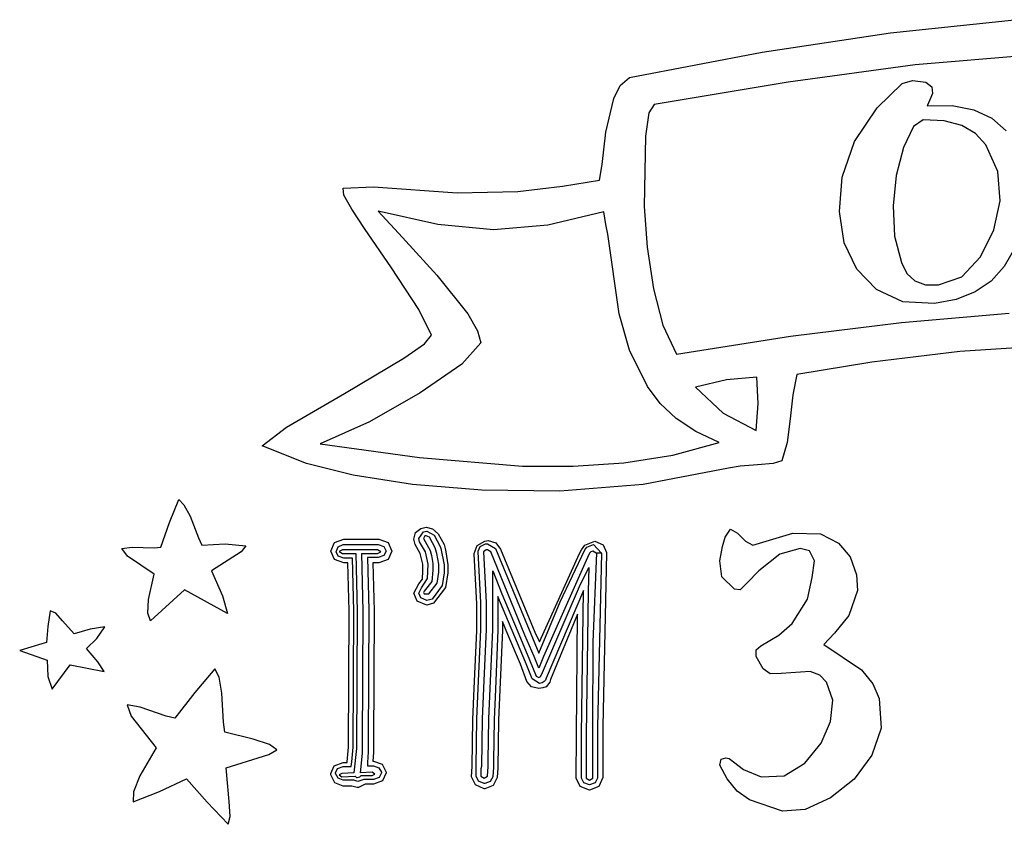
# Model space of a CAD drawing. Extents: x 48 to 160, y 6 to 137.
# Tile 8 of 14: x 49 to 92, y 102 to 137. Entities that reach past the tile are written whole.
import ezdxf

# ---------------------------------------------------------------- set-up
doc = ezdxf.new("R2010")
doc.units = 0

msp = doc.modelspace()

# ---------------------------------------------------------------- linework, layer by layer
at = {"layer": 'Layer 1'}
for p, q in [((86.815157, 136.14707), (92.125779, 136.7049)), ((81.31933, 135.319366), (86.815157, 136.14707)), ((75.635647, 134.224431), (81.31933, 135.319366)), ((94.628986, 135.325993), (87.876826, 134.772132)), ((87.876826, 134.772132), (82.436986, 134.027773)), ((75.233481, 133.889293), (75.635647, 134.224431)), ((74.958314, 133.321321), (75.233481, 133.889293)), ((82.436986, 134.027773), (76.679656, 133.068218)), ((86.247013, 132.926346), (87.319453, 133.970566)), ((87.319453, 133.970566), (87.763953, 134.094038)), ((87.763953, 134.094038), (88.335453, 134.02701)), ((88.335453, 134.02701), (88.589453, 133.829455)), ((88.589453, 133.829455), (88.617676, 133.547233)), ((88.617676, 133.547233), (88.504787, 133.265011)), ((74.619648, 131.881991), (74.958314, 133.321321)), ((76.679656, 133.068218), (76.453879, 132.708384)), ((88.504787, 133.265011), (88.3919, 133.011)), ((88.3919, 133.011), (89.464785, 133.022024)), ((88.3919, 133.011), (88.3919, 133.011)), ((89.464785, 133.022024), (90.392149, 132.845195)), ((76.453879, 132.708384), (76.312767, 131.713548)), ((85.276872, 131.487015), (86.247013, 132.926346)), ((90.392149, 132.845195), (91.166053, 132.483158)), ((87.799255, 132.122437), (87.375922, 131.23344)), ((88.222588, 132.41877), (87.799255, 132.122437)), ((89.121729, 132.366298), (88.222588, 132.41877)), ((89.870059, 132.168303), (89.121729, 132.366298)), ((90.464931, 131.827431), (89.870059, 132.168303)), ((91.166053, 132.483158), (91.77856, 131.93856)), ((74.450315, 130.499101), (74.619648, 131.881991)), ((76.312767, 131.713548), (76.256323, 128.693768)), ((90.903698, 131.34633), (90.464931, 131.827431)), ((84.751233, 129.963016), (85.276872, 131.487015)), ((91.415225, 130.199801), (90.903698, 131.34633)), ((87.375922, 131.23344), (87.054895, 130.030467)), ((74.337426, 129.821768), (74.450315, 130.499101)), ((87.054895, 130.030467), (86.924367, 128.72166)), ((91.524586, 128.94744), (91.415225, 130.199801)), ((72.756986, 129.567768), (74.337426, 129.821768)), ((84.624233, 128.477823), (84.751233, 129.963016)), ((63.358996, 129.483102), (64.657216, 129.539546)), ((63.383691, 129.190297), (63.358996, 129.483102)), ((63.725885, 128.579992), (63.383691, 129.190297)), ((64.657216, 129.539546), (68.241436, 129.285546)), ((68.241436, 129.285546), (70.837876, 129.34199)), ((70.837876, 129.34199), (72.756986, 129.567768)), ((91.249419, 127.70566), (91.524586, 128.94744)), ((64.262107, 127.761548), (63.725885, 128.579992)), ((67.419345, 127.920414), (64.85465, 128.495442)), ((64.85465, 128.495442), (65.89887, 127.366552)), ((74.53487, 128.467219), (72.121871, 127.89572)), ((74.619536, 127.930997), (74.53487, 128.467219)), ((76.256323, 128.693768), (76.379795, 126.951047)), ((84.8359, 127.140796), (84.624233, 128.477823)), ((86.924367, 128.72166), (86.991395, 127.434024)), ((69.79354, 127.70522), (67.419345, 127.920414)), ((72.121871, 127.89572), (69.79354, 127.70522)), ((74.704203, 127.507664), (74.619536, 127.930997)), ((65.419217, 126.068218), (64.262107, 127.761548)), ((75.18398, 124.092774), (74.704203, 127.507664)), ((90.67792, 126.54855), (91.249419, 127.70566)), ((92.498226, 127.542956), (91.69389, 126.12479)), ((65.89887, 127.366552), (67.36642, 125.757882)), ((85.368595, 126.011905), (84.8359, 127.140796)), ((86.991395, 127.434024), (87.291256, 126.29455)), ((76.379795, 126.951047), (76.651434, 125.165988)), ((87.291256, 126.29455), (87.518349, 125.823201)), ((89.870059, 125.677194), (90.67792, 126.54855)), ((66.604547, 124.290218), (65.419217, 126.068218)), ((86.21879, 125.137016), (85.368595, 126.011905)), ((87.518349, 125.823201), (87.859232, 125.507819)), ((91.69389, 126.12479), (91.127241, 125.504784)), ((67.36642, 125.757882), (68.69286, 124.092772)), ((87.859232, 125.507819), (88.311238, 125.345915)), ((88.8717, 125.335), (89.870059, 125.677194)), ((91.127241, 125.504784), (90.44153, 125.038236)), ((76.651434, 125.165988), (77.060717, 123.609998)), ((87.344147, 124.60785), (86.21879, 125.137016)), ((88.311238, 125.345915), (88.8717, 125.335)), ((88.8717, 125.335), (88.8717, 125.335)), ((90.44153, 125.038236), (89.634112, 124.719856)), ((88.70234, 124.54435), (87.344147, 124.60785)), ((89.634112, 124.719856), (88.70234, 124.54435)), ((67.140769, 123.189548), (66.604547, 124.290218)), ((68.69286, 124.092772), (69.112665, 123.376633)), ((75.632003, 122.540554), (75.18398, 124.092774)), ((87.284221, 123.730193), (91.902949, 124.130153)), ((82.527908, 123.145023), (87.284221, 123.730193)), ((69.112665, 123.376633), (69.257304, 122.850992)), ((77.060717, 123.609998), (77.6393, 122.372)), ((66.844437, 122.812076), (67.140769, 123.189548)), ((69.257304, 122.850992), (68.43886, 121.947882)), ((77.6393, 122.372), (82.527908, 123.145023)), ((65.955439, 122.201771), (66.844437, 122.812076)), ((76.39753, 120.988334), (75.632003, 122.540554)), ((89.792609, 122.480469), (86.021419, 122.032441)), ((94.854969, 122.822663), (89.792609, 122.480469)), ((63.415439, 120.677771), (65.955439, 122.201771)), ((77.6393, 122.372), (77.6393, 122.372)), ((86.021419, 122.032441), (82.804089, 121.496219)), ((68.43886, 121.947882), (66.66086, 120.706102)), ((79.784142, 121.270441), (78.4577, 120.96)), ((81.082362, 121.38333), (79.784142, 121.270441)), ((81.138807, 120.25444), (81.082362, 121.38333)), ((82.804089, 121.496219), (82.634756, 120.621331)), ((76.937722, 120.252352), (76.39753, 120.988334)), ((78.4577, 120.96), (79.650086, 119.838166)), ((78.4577, 120.96), (78.4577, 120.96)), ((60.931889, 119.238441), (63.415439, 120.677771)), ((66.66086, 120.706102), (64.48775, 119.464322)), ((82.634756, 120.621331), (82.521867, 119.605331)), ((77.628725, 119.608973), (76.937722, 120.252352)), ((81.05414, 119.09733), (81.138807, 120.25444)), ((64.48775, 119.464322), (62.3711, 118.533)), ((78.473186, 119.055552), (77.628725, 119.608973)), ((79.650086, 119.838166), (81.05414, 119.09733)), ((82.521867, 119.605331), (82.380756, 118.589331)), ((59.887669, 118.448219), (60.931889, 119.238441)), ((79.47375, 118.589444), (78.473186, 119.055552)), ((61.778559, 117.68622), (59.887669, 118.448219)), ((62.3711, 118.533), (66.63265, 117.940334)), ((62.3711, 118.533), (62.3711, 118.533)), ((77.480556, 118.035584), (79.47375, 118.589444)), ((82.380756, 118.589331), (82.154978, 117.799109)), ((66.63265, 117.940334), (71.03531, 117.573445)), ((75.38153, 117.714556), (77.480556, 118.035584)), ((82.154978, 117.799109), (81.788089, 117.68622)), ((63.785859, 117.181748), (61.778559, 117.68622)), ((71.03531, 117.573445), (73.219003, 117.569917)), ((73.219003, 117.569917), (75.38153, 117.714556)), ((79.868979, 117.488665), (76.214205, 116.78311)), ((80.376979, 117.573331), (79.868979, 117.488665)), ((81.110756, 117.629776), (80.376979, 117.573331)), ((81.788089, 117.68622), (81.110756, 117.629776)), ((66.322329, 116.78311), (63.785859, 117.181748)), ((69.303297, 116.546749), (66.322329, 116.78311)), ((72.644099, 116.500888), (69.303297, 116.546749)), ((76.214205, 116.78311), (72.644099, 116.500888)), ((55.911714, 115.160346), (56.303297, 116.134012)), ((56.303297, 116.134012), (56.530839, 115.917935)), ((56.530839, 115.917935), (56.79013, 115.4214)), ((56.79013, 115.4214), (57.149963, 114.497122)), ((55.541298, 114.102012), (55.911714, 115.160346)), ((66.459795, 114.719915), (66.6891, 114.892776)), ((66.6891, 114.892776), (66.914878, 114.94922)), ((66.914878, 114.94922), (67.190044, 114.882193)), ((67.190044, 114.882193), (67.422878, 114.666998)), ((79.727681, 114.525999), (79.953459, 114.864665)), ((79.953459, 114.864665), (80.263903, 114.695332)), ((57.149963, 114.497122), (57.291074, 114.186678)), ((62.988461, 114.292833), (63.3871, 114.441)), ((63.3871, 114.441), (64.8828, 114.441)), ((64.8828, 114.441), (65.281439, 114.292833)), ((66.378656, 114.441221), (66.459795, 114.719915)), ((66.4351, 114.215443), (66.378656, 114.441221)), ((66.6044, 114.469444), (66.801955, 114.751666)), ((66.632622, 114.328333), (66.6044, 114.469444)), ((66.858434, 114.582554), (66.8019, 114.469)), ((66.8019, 114.469), (66.8019, 114.469)), ((66.8019, 114.469), (67.084122, 113.961)), ((66.8019, 114.469), (66.8019, 114.469)), ((66.8019, 114.469), (66.8019, 114.469)), ((66.801955, 114.751666), (66.943066, 114.779888)), ((66.914878, 114.582554), (66.858434, 114.582554)), ((67.055989, 114.526109), (66.914878, 114.582554)), ((66.943066, 114.779888), (67.25351, 114.610555)), ((67.309989, 114.046332), (67.055989, 114.526109)), ((67.25351, 114.610555), (67.50751, 114.130778)), ((67.422878, 114.666998), (67.676878, 114.215443)), ((69.426566, 114.356114), (69.567677, 114.384336)), ((69.567677, 114.384336), (69.899288, 114.285559)), ((79.614792, 114.130888), (79.727681, 114.525999)), ((80.263903, 114.695332), (80.602569, 114.356666)), ((80.913013, 114.187333), (82.634563, 114.695333)), ((82.634563, 114.695333), (83.819893, 114.667111)), ((83.819893, 114.667111), (84.581892, 114.272)), ((53.862077, 114.038511), (54.314513, 114.103775)), ((54.108141, 113.708664), (53.862077, 114.038511)), ((54.314513, 114.103775), (55.259076, 114.07379)), ((55.259076, 114.07379), (55.541298, 114.102012)), ((57.291074, 114.186678), (58.300017, 114.24665)), ((58.300017, 114.24665), (59.181964, 114.158456)), ((59.181964, 114.158456), (58.984409, 113.904456)), ((62.822656, 113.933), (62.988461, 114.292833)), ((63.048434, 113.905222), (63.14013, 114.113028)), ((63.14013, 114.113028), (63.3588, 114.215)), ((63.3306, 113.99), (63.189489, 113.905333)), ((64.8264, 113.989333), (63.3306, 113.99)), ((63.3588, 114.215), (64.8546, 114.215)), ((63.3588, 114.215), (63.3588, 114.215)), ((64.967511, 113.904667), (64.8264, 113.989333)), ((64.8546, 114.215), (65.098016, 114.126806)), ((65.098016, 114.126806), (65.193266, 113.932778)), ((65.281439, 114.292833), (65.447244, 113.933)), ((66.660878, 113.820332), (66.4351, 114.215443)), ((66.886622, 113.905), (66.632622, 114.328333)), ((67.309989, 114.01811), (67.309989, 114.046332)), ((67.366433, 113.820555), (67.309989, 114.01811)), ((67.50751, 114.130778), (67.535732, 114.046112)), ((67.535732, 114.046112), (67.676843, 113.340557)), ((67.676878, 114.215443), (67.733322, 114.04611)), ((67.733322, 114.04611), (67.761544, 113.904999)), ((68.975011, 113.819892), (69.105539, 114.17267)), ((69.105539, 114.17267), (69.426566, 114.356114)), ((69.1444, 113.933), (69.225539, 114.130555)), ((69.225539, 114.130555), (69.454844, 114.243444)), ((69.483095, 113.989112), (69.370206, 113.904445)), ((69.454844, 114.243444), (69.539511, 114.243444)), ((69.511317, 113.989112), (69.483095, 113.989112)), ((69.483095, 113.989112), (69.483095, 113.989112)), ((69.539539, 113.989112), (69.511317, 113.989112)), ((69.539511, 114.243444), (69.878177, 114.045889)), ((69.68065, 113.904445), (69.539539, 113.989112)), ((69.878177, 114.045889), (71.740847, 109.558559)), ((69.899288, 114.285559), (70.103899, 114.017447)), ((70.103899, 114.017447), (71.571449, 110.461447)), ((72.65454, 111.752835), (73.716397, 113.989449)), ((73.490554, 113.819884), (73.575221, 113.989217)), ((73.575221, 113.989217), (73.716332, 114.186772)), ((73.716332, 114.186772), (74.139665, 114.356105)), ((73.716397, 113.989449), (73.801063, 114.102338)), ((73.801063, 114.102338), (74.083285, 114.215227)), ((74.083285, 114.215227), (74.4219, 113.848)), ((74.139665, 114.356105), (74.499498, 114.200883)), ((74.499498, 114.200883), (74.647665, 113.876328)), ((79.501903, 113.51), (79.614792, 114.130888)), ((80.602569, 114.356666), (80.913013, 114.187333)), ((82.945012, 114.046222), (82.070124, 113.792222)), ((83.350706, 113.936861), (82.945012, 114.046222)), ((84.581892, 114.272), (85.089892, 113.679334)), ((55.259076, 112.9449), (54.108141, 113.708664)), ((58.984409, 113.904456), (57.7144, 113.086)), ((62.988461, 113.573167), (62.822656, 113.933)), ((63.3871, 113.425), (62.988461, 113.573167)), ((63.143684, 113.711194), (63.048434, 113.905222)), ((63.3871, 113.623), (63.143684, 113.711194)), ((63.189489, 113.905333), (63.3306, 113.820667)), ((63.3306, 113.820667), (63.8951, 113.82)), ((63.753976, 113.622445), (63.3871, 113.623)), ((63.810421, 111.364665), (63.753976, 113.622445)), ((63.8951, 113.82), (63.951544, 111.33645)), ((64.205466, 111.336547), (64.149021, 113.820097)), ((64.149021, 113.820097), (64.8264, 113.82)), ((64.8546, 113.650556), (64.4031, 113.651)), ((64.4031, 113.651), (64.459544, 111.39322)), ((64.8264, 113.82), (64.967511, 113.904667)), ((65.098016, 113.73875), (64.8546, 113.650556)), ((65.281439, 113.573167), (64.8828, 113.425)), ((65.193266, 113.932778), (65.098016, 113.73875)), ((65.447244, 113.933), (65.281439, 113.573167)), ((66.717323, 113.594554), (66.660878, 113.820332)), ((66.773767, 113.368776), (66.717323, 113.594554)), ((66.999511, 113.368778), (66.886622, 113.905)), ((67.084122, 113.961), (67.140566, 113.735222)), ((67.140566, 113.735222), (67.197011, 113.396556)), ((67.4511, 113.369), (67.366433, 113.820555)), ((67.761544, 113.904999), (67.846211, 113.340555)), ((68.975011, 113.79167), (68.975011, 113.819892)), ((69.0879, 111.675), (68.975011, 113.79167)), ((69.144411, 113.90511), (69.1444, 113.933)), ((69.2573, 111.732), (69.144411, 113.90511)), ((69.370206, 113.904445), (69.483095, 111.731335)), ((71.1482, 110.320225), (69.68065, 113.904445)), ((71.769004, 110.038114), (73.490554, 113.819884)), ((73.829311, 113.650445), (71.938421, 109.417115)), ((73.913978, 113.848), (73.829311, 113.650445)), ((73.970422, 113.904444), (73.913978, 113.848)), ((73.913978, 113.848), (73.913978, 113.848)), ((74.055089, 113.932667), (73.970422, 113.904444)), ((74.1962, 113.848), (74.055089, 113.932667)), ((74.076267, 110.02808), (74.224433, 113.84866)), ((74.421988, 113.84866), (74.1962, 113.848)), ((74.1962, 113.848), (74.1962, 113.848)), ((74.224433, 113.84866), (74.421988, 113.84866)), ((74.4219, 113.848), (74.252567, 106.39734)), ((74.4219, 113.848), (74.4219, 113.848)), ((74.4219, 113.848), (74.4219, 113.848)), ((74.6477, 113.848), (74.478367, 106.42556)), ((74.647665, 113.876328), (74.6477, 113.848)), ((82.070124, 113.792222), (81.167014, 113.086667)), ((83.5659, 113.51), (83.350706, 113.936861)), ((85.089892, 113.679334), (85.361531, 112.917335)), ((63.556344, 113.424773), (63.3871, 113.425)), ((63.612788, 111.364553), (63.556344, 113.424773)), ((64.8828, 113.425), (64.6288, 113.425)), ((64.6288, 113.425), (64.685244, 111.36478)), ((66.773767, 113.086554), (66.773767, 113.368776)), ((66.974817, 112.754945), (66.999511, 113.368778)), ((67.197011, 113.396556), (67.197011, 113.114334)), ((67.45101, 113.029668), (67.4511, 113.369)), ((67.676843, 113.340557), (67.6768, 113.284)), ((67.6768, 113.284), (67.6768, 113.002)), ((67.846211, 113.340555), (67.8462, 113.002)), ((73.490612, 112.408992), (73.8857, 113.228)), ((73.8857, 113.228), (73.857478, 112.212)), ((73.8857, 113.228), (73.8857, 113.228)), ((79.58657, 112.832667), (79.501903, 113.51)), ((83.453014, 112.804453), (83.5659, 113.51)), ((83.5659, 113.51), (83.5659, 113.51)), ((55.01566, 111.858344), (55.259076, 112.9449)), ((57.7144, 113.086), (58.180066, 112.010029)), ((57.7144, 113.086), (57.7144, 113.086)), ((66.604434, 112.52211), (66.7526, 112.719666)), ((66.717289, 112.352778), (66.974817, 112.754945)), ((66.7526, 112.719666), (66.773767, 113.086554)), ((67.197011, 113.114334), (67.15115, 112.631029)), ((67.376927, 112.553418), (67.45101, 113.029668)), ((67.6768, 113.002), (67.592133, 112.448139)), ((67.8462, 113.002), (67.747422, 112.363473)), ((69.765322, 110.574998), (69.7653, 113.086)), ((69.7653, 113.086), (70.160411, 112.098223)), ((80.122792, 112.296445), (79.58657, 112.832667)), ((81.167014, 113.086667), (80.659014, 112.550445)), ((83.255459, 111.87312), (83.453014, 112.804453)), ((85.361531, 112.917335), (85.400336, 112.240004)), ((66.378656, 112.126999), (66.604434, 112.52211)), ((66.6044, 112.127), (66.717289, 112.352778)), ((67.15115, 112.631029), (66.830122, 112.211224)), ((67.027677, 112.098335), (67.376927, 112.553418)), ((67.592133, 112.448139), (67.1688, 111.87311)), ((67.747422, 112.363473), (67.225312, 111.70378)), ((71.853722, 108.627222), (73.490612, 112.408992)), ((80.376792, 112.268223), (80.122792, 112.296445)), ((80.659014, 112.550445), (80.376792, 112.268223)), ((54.985233, 111.270086), (55.01566, 111.858344)), ((56.557293, 112.26756), (55.089743, 110.94112)), ((58.391733, 111.25156), (56.557293, 112.26756)), ((58.180066, 112.010029), (58.391733, 111.25156)), ((66.519767, 111.788333), (66.378656, 112.126999)), ((66.689022, 111.929555), (66.6044, 112.127)), ((66.6044, 112.127), (66.6044, 112.127)), ((66.943022, 111.816666), (66.689022, 111.929555)), ((66.830122, 112.211224), (66.8019, 112.15478)), ((66.8019, 112.15478), (66.830122, 112.098335)), ((66.830122, 112.098335), (67.027677, 112.098335)), ((67.1688, 111.87311), (66.943022, 111.816666)), ((71.176408, 109.163442), (69.991078, 111.985662)), ((69.991078, 111.985662), (69.9911, 111.478)), ((70.160411, 112.098223), (70.809522, 110.546003)), ((73.659967, 112.23966), (72.051297, 108.48611)), ((73.5753, 106.059), (73.659967, 112.23966)), ((73.857478, 112.212), (73.772811, 106.05956)), ((82.606348, 110.8289), (83.255459, 111.87312)), ((85.400336, 112.240004), (85.033447, 111.167564)), ((66.9431, 111.619), (66.519767, 111.788333)), ((67.225312, 111.70378), (66.9431, 111.619)), ((66.9431, 111.619), (66.9431, 111.619)), ((69.087934, 110.517775), (69.0879, 111.675)), ((69.25729, 110.574997), (69.2573, 111.732)), ((69.483095, 111.731335), (69.4831, 110.575)), ((69.9911, 111.478), (69.9911, 110.546)), ((71.740847, 109.558559), (72.65454, 111.752835)), ((50.79996, 111.365333), (50.694127, 110.698583)), ((51.030148, 111.262585), (50.79996, 111.365333)), ((51.329127, 110.945526), (51.030148, 111.262585)), ((55.089743, 110.94112), (54.985233, 111.270086)), ((63.584566, 105.522553), (63.612788, 111.364553)), ((63.782199, 105.522665), (63.810421, 111.364665)), ((63.951544, 111.33645), (63.923322, 105.46623)), ((64.177244, 105.663887), (64.205466, 111.336547)), ((64.459544, 111.39322), (64.431322, 105.72056)), ((64.685244, 111.36478), (64.657022, 105.69212)), ((73.405944, 111.22366), (72.248834, 108.42966)), ((73.3495, 106.059), (73.405944, 111.22366)), ((85.033447, 111.167564), (84.412559, 110.405565)), ((50.694127, 110.698583), (50.630627, 110.010663)), ((51.81596, 110.377556), (51.329127, 110.945526)), ((52.510929, 110.585695), (51.81596, 110.377556)), ((53.1424, 110.688), (52.510929, 110.585695)), ((52.789597, 110.190207), (53.1424, 110.688)), ((53.1424, 110.688), (53.1424, 110.688)), ((70.188613, 110.913214), (70.1886, 110.546)), ((70.414391, 110.34877), (70.188613, 110.913214)), ((82.034844, 110.327956), (82.606348, 110.8289)), ((52.352178, 109.756659), (52.789597, 110.190207)), ((68.975045, 108.034225), (69.087934, 110.517775)), ((69.144401, 108.034997), (69.25729, 110.574997)), ((69.4831, 110.575), (69.370211, 108.06322)), ((69.652433, 108.034998), (69.765322, 110.574998)), ((69.9911, 110.546), (69.878211, 108.006)), ((70.1886, 110.546), (70.075711, 107.97778)), ((70.950613, 109.07877), (70.414391, 110.34877)), ((70.809522, 110.546003), (71.345744, 109.276003)), ((71.543311, 109.417115), (71.1482, 110.320225)), ((71.571449, 110.461447), (71.769004, 110.038114)), ((81.251678, 109.869345), (82.034844, 110.327956)), ((84.412559, 110.405565), (83.961004, 109.925788)), ((50.433072, 109.954219), (49.487629, 109.664941)), ((50.630627, 110.010663), (50.433072, 109.954219)), ((52.839011, 109.188687), (52.352178, 109.756659)), ((74.0551, 106.398), (74.076267, 110.02808)), ((81.057651, 109.696485), (81.251678, 109.869345)), ((83.961004, 109.925788), (85.569672, 108.842762)), ((49.487629, 109.664941), (50.65885, 109.248664)), ((71.740866, 108.909115), (71.543311, 109.417115)), ((71.938421, 109.417115), (71.740866, 108.909115)), ((81.054123, 109.41779), (81.057651, 109.696485)), ((81.364567, 108.881568), (81.054123, 109.41779)), ((50.65885, 109.248664), (50.687072, 108.553692)), ((50.884628, 108.006884), (51.646627, 109.051104)), ((51.646627, 109.051104), (53.114177, 108.768882)), ((53.114177, 108.768882), (52.839011, 109.188687)), ((71.232835, 108.344993), (70.950613, 109.07877)), ((71.45863, 108.457887), (71.176408, 109.163442)), ((71.345744, 109.276003), (71.627966, 108.570448)), ((50.687072, 108.553692), (50.884628, 108.006884)), ((57.855483, 108.880887), (56.994706, 107.875471)), ((58.043778, 108.531637), (57.855483, 108.880887)), ((58.155344, 107.84372), (58.043778, 108.531637)), ((71.627966, 108.570448), (71.740855, 108.514004)), ((71.740855, 108.514004), (71.797299, 108.542226)), ((71.797299, 108.542226), (71.825522, 108.570448)), ((71.8255, 108.599), (71.853722, 108.627222)), ((71.825522, 108.570448), (71.8255, 108.599)), ((71.825522, 108.570448), (71.825522, 108.570448)), ((72.051297, 108.48611), (72.023074, 108.401443)), ((81.6609, 108.666374), (81.364567, 108.881568)), ((82.126566, 108.684013), (81.6609, 108.666374)), ((83.375396, 108.775735), (82.126566, 108.684013)), ((83.793438, 108.612575), (83.375396, 108.775735)), ((84.073896, 108.317124), (83.793438, 108.612575)), ((85.569672, 108.842762), (86.056503, 108.247009)), ((69.370211, 108.06322), (69.370211, 108.034998)), ((71.433919, 108.115688), (71.232835, 108.344993)), ((71.740835, 108.034549), (71.433919, 108.115688)), ((71.769074, 108.260332), (71.45863, 108.457887)), ((71.910168, 108.062772), (71.740835, 108.034549)), ((71.881963, 108.288555), (71.769074, 108.260332)), ((71.96663, 108.344999), (71.881963, 108.288555)), ((72.051279, 108.119216), (71.910168, 108.062772)), ((72.023074, 108.401443), (71.96663, 108.344999)), ((72.220612, 108.316771), (72.051279, 108.119216)), ((72.248834, 108.42966), (72.220612, 108.316771)), ((84.349062, 107.533958), (84.073896, 108.317124)), ((86.056503, 108.247009), (86.331664, 107.611568)), ((56.994706, 107.875471), (56.133933, 106.764227)), ((58.222372, 106.594887), (58.155344, 107.84372)), ((68.9186, 106.707785), (68.975045, 108.034225)), ((69.087956, 106.736777), (69.144401, 108.034997)), ((69.370211, 108.034998), (69.313767, 106.736778)), ((69.595989, 106.736778), (69.652433, 108.034998)), ((69.878211, 108.006), (69.821767, 106.70778)), ((70.075711, 107.97778), (70.019267, 106.67956)), ((54.653148, 107.240476), (54.094877, 107.335726)), ((54.094877, 107.335726), (54.266856, 106.848892)), ((55.767044, 106.848894), (54.653148, 107.240476)), ((84.243229, 106.623794), (84.349062, 107.533958)), ((86.331664, 107.611568), (86.419859, 106.345097)), ((54.266856, 106.848892), (55.343711, 105.494224)), ((56.133933, 106.764227), (55.767044, 106.848894)), ((58.278816, 106.171554), (58.222372, 106.594887)), ((68.890378, 104.704005), (68.9186, 106.707785)), ((69.059734, 104.704777), (69.087956, 106.736777)), ((69.313767, 106.736778), (69.285544, 104.704778)), ((69.567766, 104.958778), (69.595989, 106.736778)), ((69.821767, 106.70778), (69.793544, 104.92978)), ((70.019267, 106.67956), (69.991044, 104.64756)), ((74.055022, 104.196), (74.0551, 106.398)), ((74.252567, 106.39734), (74.2526, 104.196)), ((74.478367, 106.42556), (74.4784, 104.225)), ((83.841059, 105.692461), (84.243229, 106.623794)), ((59.499424, 105.864638), (58.278816, 106.171554)), ((73.349456, 104.196), (73.3495, 106.059)), ((73.575268, 104.196), (73.5753, 106.059)), ((73.772811, 106.05956), (73.7728, 104.196)), ((86.419859, 106.345097), (86.02122, 105.184458)), ((60.199686, 105.635774), (59.499424, 105.864638)), ((60.508366, 105.409555), (60.199686, 105.635774)), ((63.528122, 104.901665), (63.584566, 105.522553)), ((63.725754, 104.901777), (63.782199, 105.522665)), ((64.177244, 105.466332), (64.177244, 105.663887)), ((64.431322, 105.72056), (64.431322, 105.325449)), ((64.657022, 105.69212), (64.657022, 105.494565)), ((83.142559, 104.845794), (83.841059, 105.692461)), ((55.343711, 105.494224), (54.638157, 104.294779)), ((58.335267, 104.647561), (60.1697, 105.212)), ((60.1697, 105.212), (60.508366, 105.409555)), ((60.1697, 105.212), (60.1697, 105.212)), ((63.923322, 105.46623), (63.810433, 104.42201)), ((64.092577, 104.422111), (64.177244, 105.268777)), ((64.177244, 105.268777), (64.177244, 105.466332)), ((64.177244, 105.268777), (64.177244, 105.268777)), ((64.431322, 105.325449), (64.4031, 104.873894)), ((64.657022, 105.29701), (64.6288, 104.930121)), ((64.657022, 105.494565), (64.657022, 105.29701)), ((86.02122, 105.184458), (85.259221, 104.161402)), ((62.822567, 104.393666), (62.974261, 104.728804)), ((62.974261, 104.728804), (63.358789, 104.873443)), ((63.11545, 104.616028), (63.358866, 104.704222)), ((63.358789, 104.873443), (63.528122, 104.873443)), ((63.358866, 104.704222), (63.697532, 104.704222)), ((63.528122, 104.873443), (63.528122, 104.901665)), ((63.697532, 104.704222), (63.725754, 104.901777)), ((64.4031, 104.873894), (64.4031, 104.732783)), ((64.4031, 104.732783), (64.628878, 104.732783)), ((64.6288, 104.930121), (64.6571, 104.93)), ((64.628878, 104.732783), (64.6571, 104.733)), ((64.6571, 104.93), (65.020461, 104.795945)), ((64.6571, 104.733), (64.87935, 104.644806)), ((65.020461, 104.795945), (65.193322, 104.450223)), ((68.862156, 104.25245), (68.890378, 104.704005)), ((69.059734, 104.62011), (69.059734, 104.704777)), ((69.285544, 104.704778), (69.257322, 104.591889)), ((69.539544, 104.281445), (69.567766, 104.704778)), ((69.567766, 104.704778), (69.567766, 104.958778)), ((69.7935, 104.676), (69.765278, 104.252667)), ((69.793544, 104.92978), (69.7935, 104.676)), ((79.501891, 104.761127), (79.558336, 105.015127)), ((79.812335, 104.168461), (79.501891, 104.761127)), ((79.558336, 105.015127), (79.755891, 105.071571)), ((79.755891, 105.071571), (79.897002, 105.043349)), ((79.897002, 105.043349), (80.51789, 104.563572)), ((82.253555, 104.295461), (83.142559, 104.845794)), ((54.638157, 104.294779), (54.367401, 103.6051)), ((58.47285, 103.201172), (58.335267, 104.647561)), ((62.822567, 104.337221), (62.822567, 104.393666)), ((62.995428, 103.9915), (62.822567, 104.337221)), ((63.020134, 104.394222), (63.0202, 104.422)), ((63.13655, 104.200194), (63.020134, 104.394222)), ((63.0202, 104.422), (63.11545, 104.616028)), ((63.302433, 104.393788), (63.189544, 104.337343)), ((63.189544, 104.337343), (63.302433, 104.252677)), ((63.810433, 104.42201), (63.302433, 104.393788)), ((63.302433, 104.252677), (63.8668, 104.281)), ((63.8668, 104.281), (63.923244, 104.224556)), ((63.8668, 104.281), (63.8668, 104.281)), ((64.064356, 104.252778), (64.1208, 104.309222)), ((64.600577, 104.450333), (64.092577, 104.422111)), ((64.1208, 104.309222), (64.600577, 104.309222)), ((64.713466, 104.365667), (64.600577, 104.450333)), ((64.600577, 104.309222), (64.713466, 104.365667)), ((64.87935, 104.644806), (64.995766, 104.450778)), ((64.9957, 104.422), (64.90045, 104.227972)), ((64.995766, 104.450778), (64.9957, 104.422)), ((65.193322, 104.422001), (65.041628, 104.086862)), ((65.193322, 104.450223), (65.193322, 104.422001)), ((69.059734, 104.281444), (69.059734, 104.62011)), ((69.154984, 104.062722), (69.059734, 104.281444)), ((69.257322, 104.591889), (69.257322, 104.281445)), ((69.257322, 104.281445), (69.398433, 104.196778)), ((69.398433, 104.196778), (69.539544, 104.281445)), ((69.991044, 104.64756), (69.962822, 104.224227)), ((80.51789, 104.563572), (81.279889, 104.253128)), ((81.279889, 104.253128), (82.253555, 104.295461)), ((55.477767, 103.631559), (56.641934, 104.167781)), ((56.641934, 104.167781), (57.530933, 103.162366)), ((63.358789, 103.857444), (62.995428, 103.9915)), ((63.3588, 104.112), (63.13655, 104.200194)), ((63.725678, 103.857444), (63.358789, 103.857444)), ((63.387035, 104.111556), (63.3588, 104.112)), ((63.810368, 104.111556), (63.387035, 104.111556)), ((63.951456, 103.801), (63.725678, 103.857444)), ((63.979701, 104.055111), (63.810368, 104.111556)), ((63.923244, 104.224556), (63.951467, 104.224556)), ((63.951467, 104.224556), (64.064356, 104.252778)), ((64.233701, 104.139778), (63.979701, 104.055111)), ((64.290211, 103.942224), (64.0079, 103.801)), ((64.657034, 104.139778), (64.233701, 104.139778)), ((64.6571, 103.942224), (64.290211, 103.942224)), ((64.90045, 104.227972), (64.657034, 104.139778)), ((65.041628, 104.086862), (64.6571, 103.942224)), ((69.024434, 103.913783), (68.862156, 104.25245)), ((69.398378, 103.74445), (69.024434, 103.913783)), ((69.3984, 103.971), (69.154984, 104.062722)), ((69.426612, 103.970445), (69.3984, 103.971)), ((69.789961, 103.889089), (69.4266, 103.74445)), ((69.659445, 104.058639), (69.426612, 103.970445)), ((69.765278, 104.252667), (69.659445, 104.058639)), ((69.962822, 104.224227), (69.789961, 103.889089)), ((73.515262, 103.836167), (73.349456, 104.196)), ((73.9139, 103.688), (73.515262, 103.836167)), ((73.670518, 104.001972), (73.575268, 104.196)), ((73.913934, 103.913778), (73.670518, 104.001972)), ((73.7728, 104.196), (73.913911, 104.111333)), ((74.312587, 103.839875), (73.9139, 103.688)), ((73.913911, 104.111333), (74.055022, 104.196)), ((74.15735, 103.991389), (73.913934, 103.913778)), ((74.2526, 104.196), (74.15735, 103.991389)), ((74.4784, 104.225), (74.312587, 103.839875)), ((80.24978, 103.642823), (79.812335, 104.168461)), ((85.259221, 104.161402), (84.24322, 103.350018)), ((54.355934, 103.180004), (55.477767, 103.631559)), ((54.367401, 103.6051), (54.355934, 103.180004)), ((64.0079, 103.801), (63.951456, 103.801)), ((64.0079, 103.801), (64.0079, 103.801)), ((69.4266, 103.74445), (69.398378, 103.74445)), ((73.9139, 103.688), (73.9139, 103.688)), ((80.77189, 103.265351), (80.24978, 103.642823)), ((57.530933, 103.162366), (58.419934, 102.220451)), ((58.505923, 102.552061), (58.47285, 103.201172)), ((82.183, 102.785574), (80.77189, 103.265351)), ((84.24322, 103.350018), (83.160195, 102.856129)), ((83.160195, 102.856129), (82.183, 102.785574)), ((58.419934, 102.220451), (58.505923, 102.552061))]:
    msp.add_line(p, q, dxfattribs=at)

doc.saveas('drawing.dxf')
